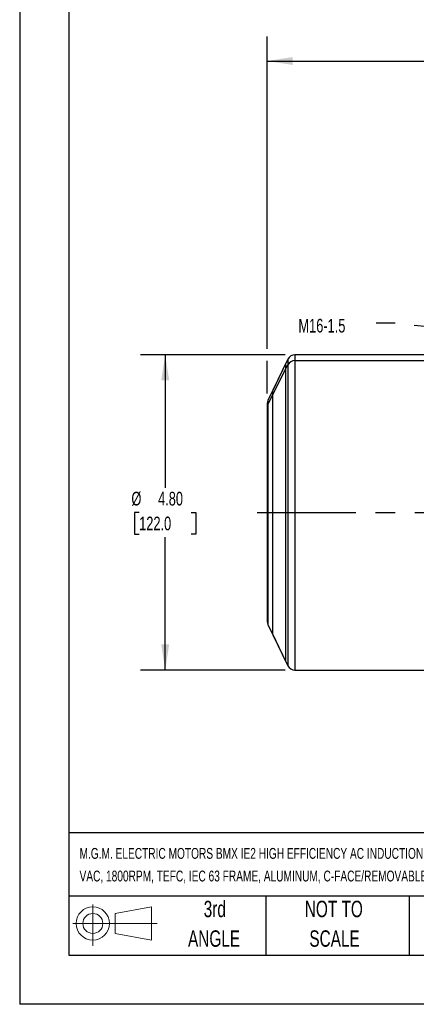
# Model space of a CAD drawing. Header units: inches. Extents: x 0 to 33, y 0 to 25.5.
# Tile 1 of 20: x 0 to 6, y 0 to 15. Entities that reach past the tile are written whole.
import ezdxf

# ---------------------------------------------------------------- set-up
doc = ezdxf.new("R2010")
doc.units = ezdxf.units.IN
doc.header["$LTSCALE"] = 3
doc.header["$MEASUREMENT"] = 0
doc.linetypes.add('CENTERX2', pattern=[0.8, 0.5, -0.1, 0.1, -0.1])
doc.layers.add('CENTER', color=40, linetype='CENTERX2')
doc.layers.add('SLD-DEFPOINTS', color=7, linetype='Continuous')
doc.layers.add('DIMENSIONS', color=140, linetype='Continuous', lineweight=25)
doc.layers.add('TEXT', color=140, linetype='Continuous', lineweight=25)
doc.styles.add('SLDTEXTSTYLE0', font='TXT', dxfattribs={"width": 0.7})
doc.dimstyles.new('SLDDIMSTYLE2', dxfattribs={"dimtxt": 0.208333, "dimasz": 0.39, "dimexe": 0, "dimexo": 0.0625, "dimgap": 0.052083, "dimtad": 0, "dimtih": 1, "dimtoh": 1, "dimrnd": 1e-09, "dimzin": 12, "dimdsep": 46, "dimtxsty": 'SLDTEXTSTYLE0', "dimsah": 1, "dimcen": 0.09, "dimadec": 0, "dimazin": 3, "dimtfac": 1, "dimtofl": 0, "dimtmove": 0, "dimatfit": 3, "dimfxl": 0, "dimfrac": 2, "dimtolj": 1, "dimtzin": 12, "dimarcsym": 0})
doc.dimstyles.new('SLDDIMSTYLE3', dxfattribs={"dimtxt": 0.208333, "dimasz": 0.39, "dimexe": 0, "dimexo": 0.0625, "dimgap": 0.052083, "dimtad": 0, "dimtih": 1, "dimtoh": 1, "dimrnd": 1e-09, "dimzin": 4, "dimdsep": 46, "dimtxsty": 'SLDTEXTSTYLE0', "dimsah": 1, "dimcen": 0.09, "dimadec": 0, "dimazin": 1, "dimtfac": 1, "dimtofl": 0, "dimtmove": 0, "dimatfit": 3, "dimfxl": 0, "dimfrac": 2, "dimtolj": 1, "dimtzin": 12, "dimarcsym": 0})
doc.dimstyles.new('SLDDIMSTYLE5', dxfattribs={"dimtxt": 0.18, "dimasz": 0.39, "dimexe": 0, "dimexo": 0.0625, "dimgap": 0, "dimtad": 0, "dimtih": 1, "dimtoh": 1, "dimdec": 0, "dimrnd": 1e-09, "dimzin": 0, "dimdsep": 46, "dimtxsty": 'Standard', "dimsah": 1, "dimcen": 0.09, "dimadec": 0, "dimazin": 0, "dimtfac": 0.39, "dimtdec": 0, "dimtofl": 0, "dimtmove": 0, "dimatfit": 3, "dimfxl": 0, "dimfrac": 2, "dimtolj": 1, "dimtzin": 0, "dimarcsym": 0})

# ---------------------------------------------------------------- blocks, each defined once
blk = doc.blocks.new('Block11')
at = {"color": 7, "linetype": 'Continuous', "lineweight": 18}
for p, q in [((0.306, 0.627), (0.306, 0)), ((0.647, 0.492), (1.202, 0.594)), ((0.647, 0.189), (0.647, 0.492)), ((1.202, 0.594), (1.202, 0.086)), ((0, 0.34), (1.284, 0.34)), ((0.647, 0.189), (1.202, 0.086))]:
    blk.add_line(p, q, dxfattribs=at)
for radius in [0.254, 0.152]:
    blk.add_circle((0.306, 0.34), radius, dxfattribs=at)
blk = doc.blocks.new('Block12')
at = {"layer": 'SLD-DEFPOINTS'}
blk.add_blockref('Block11', (0, 0), dxfattribs=at)
blk = doc.blocks.new('SW_NOTE_0_1')
at = {"layer": 'TEXT', "color": 0, "linetype": 'CENTERX2', "lineweight": 18, "char_height": 0.165, "attachment_point": 1, "style": 'SLDTEXTSTYLE0'}
for s, insert in [('M.G.M. ELECTRIC MOTORS BMX IE2 HIGH EFFICIENCY AC INDUCTION MOTOR, GENERAL PURPOSE, INVERTER RATED AND BRAKE, 1/4HP, 3-PHASE, 230/460', (0, 0.213)), ('VAC, 1800RPM, TEFC, IEC 63 FRAME, ALUMINUM, C-FACE/REMOVABLE RIGID BASE (B34) MOUNT, INTEGRATED BRAKE ASSEMBLY INCLUDED', (0, -0.132))]:
    blk.add_mtext(s, dxfattribs=dict(at, insert=insert))
blk = doc.blocks.new('SW_NOTE_0_5')
at = {"layer": 'TEXT', "color": 0, "linetype": 'CENTERX2', "lineweight": 18, "char_height": 0.25, "attachment_point": 2, "style": 'SLDTEXTSTYLE0'}
for s, insert in [('NOT TO', (0.621, 0.322)), ('SCALE', (0.632, -0.129))]:
    blk.add_mtext(s, dxfattribs=dict(at, insert=insert))
blk = doc.blocks.new('SW_NOTE_0_6')
at = {"layer": 'TEXT', "color": 0, "linetype": 'CENTERX2', "lineweight": 18, "char_height": 0.25, "attachment_point": 2, "style": 'SLDTEXTSTYLE0'}
for s, insert in [('3rd', (0.273, 0.322)), ('ANGLE', (0.262, -0.129))]:
    blk.add_mtext(s, dxfattribs=dict(at, insert=insert))
blk = doc.blocks.new('_D_5')
at = {"layer": 'DIMENSIONS'}
for p, q in [((4.042, 9.895), (1.842, 9.895)), ((2.217, 9.895), (2.217, 7.871)), ((1.82, 7.493), (1.75, 7.493)), ((1.75, 7.493), (1.75, 7.162)), ((2.613, 7.493), (2.683, 7.493)), ((2.683, 7.493), (2.683, 7.162)), ((1.75, 7.162), (1.82, 7.162)), ((2.217, 5.092), (2.217, 7.115)), ((2.683, 7.162), (2.613, 7.162)), ((4.042, 5.092), (1.842, 5.092))]:
    blk.add_line(p, q, dxfattribs=at)
for points in [[(2.217, 9.895), (2.157, 9.505), (2.277, 9.505)], [(2.217, 5.092), (2.277, 5.482), (2.157, 5.482)]]:
    blk.add_solid(points, dxfattribs=at)
at = {"layer": 'DIMENSIONS', "char_height": 0.2083, "attachment_point": 1, "style": 'SLDTEXTSTYLE0'}
for s, insert in [('%%c', (1.702, 7.808)), ('4.80', (2.108, 7.808)), ('122.0', (1.82, 7.43))]:
    blk.add_mtext(s, dxfattribs=dict(at, insert=insert))
blk = doc.blocks.new('_D_9')
at = {"layer": 'DIMENSIONS'}
for p, q in [((3.77, 9.985), (3.77, 14.746)), ((14.007, 9.747), (14.007, 14.746)), ((3.77, 14.371), (8.21, 14.371)), ((8.492, 14.37), (8.422, 14.37)), ((8.422, 14.37), (8.422, 14.039)), ((9.285, 14.37), (9.355, 14.37)), ((9.355, 14.37), (9.355, 14.039)), ((14.007, 14.371), (9.567, 14.371)), ((8.422, 14.039), (8.492, 14.039)), ((9.355, 14.039), (9.285, 14.039)), ((3.77, 9.308), (3.77, 9.805)), ((14.007, 7.86), (14.007, 9.567))]:
    blk.add_line(p, q, dxfattribs=at)
for points in [[(3.77, 14.371), (4.16, 14.311), (4.16, 14.431)], [(14.007, 14.371), (13.617, 14.431), (13.617, 14.311)]]:
    blk.add_solid(points, dxfattribs=at)
at = {"layer": 'DIMENSIONS', "char_height": 0.2083, "attachment_point": 1, "style": 'SLDTEXTSTYLE0'}
for s, insert in [('10.24', (8.492, 14.685)), ('260.0', (8.492, 14.307))]:
    blk.add_mtext(s, dxfattribs=dict(at, insert=insert))

msp = doc.modelspace()

# ---------------------------------------------------------------- linework, layer by layer
at = {"color": 7, "linetype": 'Continuous'}
for p in [(0, 25.5), (33, 0)]:
    msp.add_line(p, (0, 0), dxfattribs=at)
for p, q in [((4.086, 9.828), (3.78, 9.201)), ((4.051, 9.757), (3.849, 9.342)), ((4.051, 9.757), (4.051, 5.229)), ((4.086, 9.828), (4.086, 9.742)), ((7.786, 9.895), (4.192, 9.895)), ((4.192, 9.895), (4.192, 9.806)), ((4.192, 9.806), (7.786, 9.806)), ((4.192, 9.806), (4.192, 5.092)), ((3.78, 9.138), (4.086, 9.742)), ((4.086, 9.742), (4.086, 5.158)), ((3.849, 9.342), (3.849, 5.644)), ((3.77, 9.158), (3.77, 9.097)), ((3.78, 9.201), (3.78, 9.138)), ((3.77, 9.097), (3.77, 5.828)), ((3.78, 9.138), (3.78, 5.785)), ((3.78, 5.785), (4.086, 5.158)), ((3.849, 5.644), (4.051, 5.229)), ((4.192, 5.092), (7.786, 5.092))]:
    msp.add_line(p, q)
for centre, radius, start, end in [((4.192, 9.777), 0.118, 90, 154), ((4.191, 9.688), 0.119, 89.5395, 152.5438), ((3.869, 9.158), 0.0984, 154, 180), ((3.862, 9.097), 0.0919, 153.0738, 179.9674), ((3.869, 5.828), 0.0984, 180, 206), ((4.192, 5.21), 0.118, 206, 270)]:
    msp.add_arc(centre, radius, start, end)
at = {"layer": 'CENTER'}
msp.add_line((3.619, 7.493), (14.102, 7.493), dxfattribs=at)
at = {"layer": 'TEXT'}
for p, q in [((0.75, 24.75), (0.75, 0.75)), ((32.25, 2.613), (0.75, 2.613)), ((32.25, 1.65), (0.75, 1.65)), ((3.75, 1.65), (3.75, 0.75)), ((5.931, 1.65), (5.931, 0.75)), ((0.75, 0.75), (32.25, 0.75))]:
    msp.add_line(p, q, dxfattribs=at)

# ---------------------------------------------------------------- block references
at = {"layer": 'SLD-DEFPOINTS'}
msp.add_blockref('Block12', (0.808, 0.892), dxfattribs=at)
at = {"layer": 'TEXT', "linetype": 'CENTERX2', "lineweight": 18}
for name, p in [('SW_NOTE_0_1', (0.912, 2.169)), ('SW_NOTE_0_6', (2.699, 1.256)), ('SW_NOTE_0_5', (4.164, 1.256))]:
    msp.add_blockref(name, p, dxfattribs=at)

# ---------------------------------------------------------------- texts
at = {"layer": 'TEXT', "linetype": 'CENTERX2', "lineweight": 18, "insert": (4.246, 10.443), "char_height": 0.2083, "attachment_point": 1, "style": 'SLDTEXTSTYLE0'}
msp.add_mtext('M16-1.5', dxfattribs=at)

# ---------------------------------------------------------------- dimensions: what is measured, and where the dimension line sits
at = {"layer": 'DIMENSIONS'}
dim = msp.add_linear_dim(base=(14.007, 14.371), p1=(3.77, 9.158), p2=(14.007, 7.71), dimstyle='SLDDIMSTYLE2', dxfattribs=at)
dim.commit()
dim.dimension.update_dxf_attribs({"geometry": '_D_9', "text_midpoint": (8.888, 14.371), "dimtype": 160})
dim = msp.add_linear_dim(base=(2.217, 5.092), p1=(4.192, 9.895), p2=(4.192, 5.092), angle=90, text='%%c <>', dimstyle='SLDDIMSTYLE3', dxfattribs=at)
dim.commit()
dim.dimension.update_dxf_attribs({"geometry": '_D_5', "text_midpoint": (2.217, 7.493), "dimtype": 160})

# ---------------------------------------------------------------- leaders
at = {"layer": 'TEXT', "linetype": 'CENTERX2', "lineweight": 18}
msp.add_leader([(9.888, 9.929), (5.718, 10.375), (5.429, 10.375)], dimstyle='SLDDIMSTYLE5', dxfattribs=at)

doc.saveas('drawing.dxf')
